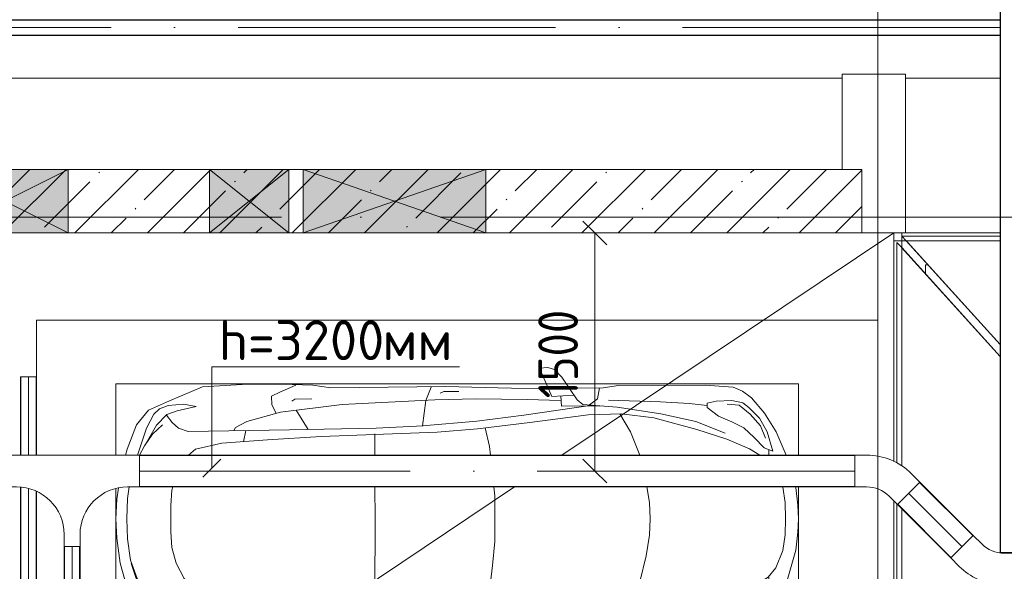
# Model space of a CAD drawing. Header units: millimetres. Extents: x -32229 to 192519, y -13689 to 125138.
# Tile 51 of 183: x -270 to 5932, y 73219 to 76693. Entities that reach past the tile are written whole.
import ezdxf

# ---------------------------------------------------------------- set-up
doc = ezdxf.new("R2010")
doc.units = ezdxf.units.MM
doc.linetypes.add('ADSK_Линия сетки', pattern=[5000, 4000, -500, 0, -500])
doc.linetypes.add('ADSK_Осевая', pattern=[2800, 2000, -400, 0, -400])
for name, color, linetype, lineweight in [('A-____-____-DIMS', 7, 'Continuous', 9), ('A-____-____-DIMS-200', 7, 'Continuous', 9), ('A-DETL-GENF-OTLN', 7, 'Continuous', 18), ('A-FLOR-____-OTLN', 7, 'Continuous', 18), ('A-GENM-____-OTLN', 7, 'Continuous', 18), ('A-GLAZ-____-MCUT', 7, 'Continuous', 9), ('A-GLAZ-____-OTLN', 7, 'Continuous', 18), ('A-WALL-____-MCUT', 7, 'Continuous', 40), ('A-WALL-____-OTLN', 7, 'Continuous', 18), ('A-WALL-____-PATT', 7, 'Continuous', 40), ('C-PRKG-____-OTLN', 7, 'Continuous', 18), ('E-CABL-TRAY-CNTR', 7, 'ADSK_Осевая', 18), ('E-CABL-TRAY-OTLN', 7, 'Continuous', 18), ('G-____-____-TEXT', 7, 'Continuous', 9), ('S-COLS-____-MCUT', 7, 'Continuous', 40), ('S-COLS-____-OTLN', 7, 'Continuous', 18), ('S-GRID-____-OTLN', 7, 'Continuous', 9)]:
    doc.layers.add(name, color=color, linetype=linetype, lineweight=lineweight)
doc.layers.add('A-DETL-____-OTLN', color=7, linetype='Continuous', lineweight=9, true_color=0x00a600)
doc.styles.add('GOST Common_4', font='GOST_Common.ttf', dxfattribs={"width": 0.9, "height": 250})
doc.styles.add('ISOCPEUR', font='isocpeur.ttf', dxfattribs={"height": 250})
doc.dimstyles.new('ГОСТ_2_5_мм2', dxfattribs={"dimscale": 304.8, "dimtxt": 251.428749, "dimasz": 0.492126, "dimexe": 0.492126, "dimexo": 0.656168, "dimgap": 0.098425, "dimtad": 1, "dimdec": 0, "dimdsep": 46, "dimtxsty": 'GOST Common_4', "dimblk1": 'OBLIQUE', "dimblk2": 'OBLIQUE', "dimsah": 1, "dimcen": 0.09, "dimazin": 2, "dimtfac": 1, "dimtdec": 4, "dimtix": 1, "dimtmove": 0, "dimatfit": 3, "dimfxl": 1, "dimtvp": 1, "dimtolj": 1, "dimtzin": 0, "dimarcsym": 2})

# ---------------------------------------------------------------- blocks, each defined once
blk = doc.blocks.new('АР_Машиноместо - 5300x2500_С-V136--01 ЭЛ')
at = {"layer": 'A-DETL-GENF-OTLN', "color": 253, "lineweight": 13, "true_color": 0xaaaaaa}
for p, q in [((1052.6, -517.5), (1049.5, -518.4)), ((1165.1, -503.1), (1052.6, -517.5)), ((1250, -500), (1165.1, -503.1)), ((1250, -500), (1334.9, -503.1)), ((1334.9, -503.1), (1447.4, -517.5)), ((1447.4, -517.5), (1638.2, -571.6)), ((849.5, -576.9), (701.8, -640.4)), ((1148.8, -583), (1050.7, -599.4)), ((1250, -581.6), (1148.8, -583)), ((1250, -581.6), (1351.2, -583)), ((1351.2, -583), (1449.3, -599.4)), ((1449.3, -599.4), (1558.6, -642.2)), ((1638.2, -571.6), (1798.2, -640.4)), ((701.8, -640.4), (584.4, -714.6)), ((824.6, -660.9), (703.5, -696.4)), ((804.5, -715.7), (824.6, -660.9)), ((1558.6, -642.2), (1618.5, -691.6)), ((1695.5, -715.7), (1675.4, -660.9)), ((1675.4, -660.9), (1796.5, -696.4)), ((1798.2, -640.4), (1915.6, -714.6)), ((584.4, -714.6), (489, -795.6)), ((703.5, -696.4), (616.5, -746.4)), ((737.5, -778.3), (804.5, -715.7)), ((849.5, -743.6), (809.1, -809.4)), ((849.5, -686.3), (815.2, -686.6)), ((1611.6, -685.9), (1684.8, -686.6)), ((1618.5, -691.6), (1690.9, -809.4)), ((1762.5, -778.3), (1695.5, -715.7)), ((1796.5, -696.4), (1883.5, -746.4)), ((1915.6, -714.6), (2011, -795.6)), ((489, -795.6), (445.9, -853.1)), ((616.5, -746.4), (550, -812.3)), ((677.4, -843.7), (737.5, -778.3)), ((1822.6, -843.7), (1762.5, -778.3)), ((1883.5, -746.4), (1950, -812.3)), ((2011, -795.6), (2054.1, -853.1)), ((445.9, -853.1), (420.9, -910.7)), ((519.1, -851.5), (505.7, -920)), ((550, -812.3), (519.1, -851.5)), ((639.1, -920), (677.4, -843.7)), ((809.1, -809.4), (749.2, -950.3)), ((1690.9, -809.4), (1750.8, -950.3)), ((1860.9, -920), (1822.6, -843.7)), ((1950, -812.3), (1980.9, -851.5)), ((1980.9, -851.5), (1994.3, -920)), ((2054.1, -853.1), (2079.1, -910.7)), ((420.9, -910.7), (409.5, -1087)), ((505.7, -920), (510.2, -1018.7)), ((603.4, -1004.8), (639.1, -920)), ((1896.6, -1004.8), (1860.9, -920)), ((1994.3, -920), (1989.8, -1018.7)), ((2079.1, -910.7), (2090.5, -1087)), ((749.2, -950.3), (687.4, -1141)), ((1750.8, -950.3), (1812.6, -1141)), ((510.2, -1018.7), (521.5, -1074.5)), ((548.5, -1076.2), (603.4, -1004.8)), ((1951.5, -1076.2), (1896.6, -1004.8)), ((1989.8, -1018.7), (1978.5, -1074.5)), ((409.5, -1087), (410.6, -1634.2)), ((521.5, -1074.5), (548.5, -1076.2)), ((1978.5, -1074.5), (1951.5, -1076.2)), ((2090.5, -1087), (2089.4, -1634.2)), ((687.4, -1141), (615.4, -1410.3)), ((1812.6, -1141), (1884.6, -1410.3)), ((615.4, -1410.3), (589.4, -1615.5)), ((1884.6, -1410.3), (1910.6, -1615.5)), ((1049.5, -1454.7), (1146.9, -1439.4)), ((1146.9, -1439.4), (1250, -1434.1)), ((1353.1, -1439.4), (1250, -1434.1)), ((1483.4, -1459.9), (1353.1, -1439.4)), ((1647.2, -1499), (1483.4, -1459.9)), ((703.6, -1557.1), (849.5, -1500.3)), ((1796.4, -1557.1), (1647.2, -1499)), ((590.4, -1624.3), (703.6, -1557.1)), ((1909.6, -1624.3), (1796.4, -1557.1)), ((410.6, -1634.2), (426.5, -1730.9)), ((546.5, -1642.6), (530.6, -1857.6)), ((589.4, -1615.5), (595.8, -1824.8)), ((1910.6, -1615.5), (1904.2, -1824.8)), ((1953.5, -1642.6), (1969.4, -1857.6)), ((2089.4, -1634.2), (2073.5, -1730.9)), ((426.5, -1730.9), (427.5, -1943)), ((540.9, -1993.7), (539.8, -1733.1)), ((1959.1, -1993.7), (1960.2, -1733.1)), ((2073.5, -1730.9), (2072.5, -1943)), ((495, -1765.3), (426.6, -1753.4)), ((533.6, -1816.8), (495, -1765.3)), ((597, -2231), (535, -1798.3)), ((1903, -2231), (1965, -1798.3)), ((1966.4, -1816.8), (2005, -1765.3)), ((2005, -1765.3), (2073.4, -1753.4)), ((530.6, -1857.6), (500.6, -1894.5)), ((595.8, -1824.8), (644.6, -2191.8)), ((1904.2, -1824.8), (1855.4, -2191.8)), ((1969.4, -1857.6), (1999.4, -1894.5)), ((500.6, -1894.5), (357.8, -1990.1)), ((479.9, -2052.9), (471, -1914.3)), ((1999.4, -1894.5), (2142.2, -1990.1)), ((2020.1, -2052.9), (2029, -1914.3)), ((309.5, -2036.1), (296.8, -2079.9)), ((357.8, -1990.1), (309.5, -2036.1)), ((540.9, -1993.7), (476.3, -1997.9)), ((505.9, -1996), (500, -2210.1)), ((1959.1, -1993.7), (2023.7, -1997.9)), ((1994.1, -1996), (2000, -2210.1)), ((2142.2, -1990.1), (2190.5, -2036.1)), ((2190.5, -2036.1), (2203.2, -2079.9)), ((296.8, -2079.9), (301.4, -2130.5)), ((301.4, -2130.5), (479.9, -2052.9)), ((432.3, -2119.9), (430.7, -2073.9)), ((2198.6, -2130.5), (2020.1, -2052.9)), ((2067.7, -2119.9), (2069.3, -2073.9)), ((2203.2, -2079.9), (2198.6, -2130.5)), ((428.2, -2308.5), (432.3, -2119.9)), ((2071.8, -2308.5), (2067.7, -2119.9)), ((500, -2210.1), (495.7, -2532.3)), ((636.6, -2526.5), (597, -2231)), ((644.6, -2191.8), (684.2, -2522.3)), ((1855.4, -2191.8), (1815.8, -2522.3)), ((1863.4, -2526.5), (1903, -2231)), ((2000, -2210.1), (2004.3, -2532.3)), ((417.5, -2723), (428.2, -2308.5)), ((2082.5, -2723), (2071.8, -2308.5)), ((495.7, -2532.3), (501.4, -2789.7)), ((636.6, -2526.5), (665.8, -2867.4)), ((684.2, -2522.3), (704.9, -2775.5)), ((1815.8, -2522.3), (1795.1, -2775.5)), ((1863.4, -2526.5), (1834.2, -2867.4)), ((2004.3, -2532.3), (1998.6, -2789.7)), ((447.8, -2638.7), (447.8, -2733.7)), ((2052.2, -2638.7), (2052.2, -2733.7)), ((426.5, -3446.8), (417.5, -2723)), ((2073.5, -3446.8), (2082.5, -2723)), ((447.8, -2733.7), (459.7, -2756.2)), ((501.4, -2789.7), (530.9, -3374.8)), ((704.9, -2775.5), (731.2, -3507.6)), ((1795.1, -2775.5), (1768.8, -3507.6)), ((1998.6, -2789.7), (1969.1, -3374.8)), ((2052.2, -2733.7), (2040.3, -2756.2)), ((505.1, -2846.9), (420.9, -2813.3)), ((665.8, -2867.4), (505.1, -2846.9)), ((1834.2, -2867.4), (1994.9, -2846.9)), ((1994.9, -2846.9), (2079.1, -2813.3)), ((665.6, -2864.6), (678.7, -3159.5)), ((1834.4, -2864.6), (1821.3, -3159.5)), ((678.7, -3159.5), (689.3, -3705.5)), ((1821.3, -3159.5), (1810.7, -3705.5)), ((530.9, -3374.8), (578.7, -3762.9)), ((1969.1, -3374.8), (1921.3, -3762.9)), ((409.5, -3560), (426.5, -3446.8)), ((2090.5, -3560), (2073.5, -3446.8)), ((731.2, -3507.6), (752.2, -3845.6)), ((1768.8, -3507.6), (1747.8, -3845.6)), ((405.6, -3688.5), (409.5, -3560)), ((495.5, -3566.1), (496.8, -3671.6)), ((687.1, -3588.8), (566.5, -3663.9)), ((1812.9, -3588.8), (1933.5, -3663.9)), ((2004.5, -3566.1), (2003.2, -3671.6)), ((2094.4, -3688.5), (2090.5, -3560)), ((403.4, -3968), (405.6, -3688.5)), ((408.2, -3667), (453.1, -3766.3)), ((496.8, -3671.6), (510.1, -3691.5)), ((689.3, -3705.5), (699.7, -4345.5)), ((1810.7, -3705.5), (1800.3, -4345.5)), ((2003.2, -3671.6), (1989.9, -3691.5)), ((2091.8, -3667), (2046.9, -3766.3)), ((2096.6, -3968), (2094.4, -3688.5)), ((453.1, -3766.3), (478.4, -3819.3)), ((578.7, -3762.9), (638.7, -3975.4)), ((1921.3, -3762.9), (1861.3, -3975.4)), ((2046.9, -3766.3), (2021.6, -3819.3)), ((478.4, -3819.3), (532.5, -3818.1)), ((532.5, -3818.1), (585.5, -3790.5)), ((1967.5, -3818.1), (1914.5, -3790.5)), ((2021.6, -3819.3), (1967.5, -3818.1)), ((752.2, -3845.6), (774.4, -4132.9)), ((1747.8, -3845.6), (1725.6, -4132.9)), ((419.6, -4254.2), (403.4, -3968)), ((2080.4, -4254.2), (2096.6, -3968)), ((638.7, -3975.4), (675.2, -4045.5)), ((1861.3, -3975.4), (1824.8, -4045.5)), ((675.2, -4045.5), (694.6, -4057.6)), ((1824.8, -4045.5), (1805.4, -4057.6)), ((774.4, -4132.9), (812.5, -4298.9)), ((1725.6, -4132.9), (1687.5, -4298.9)), ((507.1, -4462.6), (419.6, -4254.2)), ((1992.9, -4462.6), (2080.4, -4254.2)), ((543.7, -4295.1), (528.4, -4374.7)), ((569.5, -4413.1), (543.7, -4295.1)), ((812.5, -4298.9), (849.5, -4342.8)), ((1687.5, -4298.9), (1627.3, -4370.2)), ((1930.5, -4413.1), (1956.3, -4295.1)), ((1956.3, -4295.1), (1971.6, -4374.7)), ((528.4, -4374.7), (536.4, -4471.4)), ((699.7, -4345.5), (679.6, -4406.3)), ((1627.3, -4370.2), (1529.5, -4419.3)), ((1800.3, -4345.5), (1820.4, -4406.3)), ((1971.6, -4374.7), (1963.6, -4471.4)), ((565.9, -4595.1), (507.1, -4462.6)), ((594.6, -4479.3), (569.5, -4413.1)), ((645, -4445.5), (597.3, -4481.4)), ((679.6, -4406.3), (645, -4445.5)), ((1049.5, -4441.6), (1069.6, -4447.3)), ((1069.6, -4447.3), (1167.1, -4453.2)), ((1167.1, -4453.2), (1250, -4453.9)), ((1332.9, -4453.2), (1250, -4453.9)), ((1430.4, -4447.3), (1332.9, -4453.2)), ((1529.5, -4419.3), (1430.4, -4447.3)), ((1820.4, -4406.3), (1855, -4445.5)), ((1855, -4445.5), (1902.7, -4481.4)), ((1905.4, -4479.3), (1930.5, -4413.1)), ((1934.1, -4595.1), (1992.9, -4462.6)), ((536.4, -4471.4), (557.5, -4525.7)), ((557.5, -4525.7), (590.7, -4560.1)), ((661.8, -4543.1), (594.6, -4479.3)), ((717.1, -4568.9), (659.6, -4505.3)), ((1782.9, -4568.9), (1840.4, -4505.3)), ((1838.2, -4543.1), (1905.4, -4479.3)), ((1942.5, -4525.7), (1909.3, -4560.1)), ((1963.6, -4471.4), (1942.5, -4525.7)), ((590.7, -4560.1), (680.7, -4606.5)), ((788.5, -4617.7), (661.8, -4543.1)), ((791.3, -4619.7), (717.1, -4568.9)), ((1708.7, -4619.7), (1782.9, -4568.9)), ((1711.5, -4617.7), (1838.2, -4543.1)), ((1909.3, -4560.1), (1819.3, -4606.5)), ((659.1, -4669.9), (565.9, -4595.1)), ((680.7, -4606.5), (849.5, -4663.8)), ((849.5, -4651.7), (791.3, -4619.7)), ((1819.3, -4606.5), (1533, -4703.6)), ((1626.1, -4665.1), (1708.7, -4619.7)), ((1840.9, -4669.9), (1934.1, -4595.1)), ((812.7, -4729.4), (659.1, -4669.9)), ((1377.8, -4726.4), (1511.8, -4706.7)), ((1511.8, -4706.7), (1626.1, -4665.1)), ((1687.3, -4729.4), (1840.9, -4669.9)), ((849.5, -4739.3), (812.7, -4729.4)), ((1122.2, -4726.4), (1049.5, -4715.8)), ((1250, -4731.7), (1122.2, -4726.4)), ((1250, -4731.7), (1377.8, -4726.4)), ((1373.6, -4794.1), (1529.8, -4771.8)), ((1529.8, -4771.8), (1687.3, -4729.4)), ((1126.4, -4794.1), (1055.1, -4783.9)), ((1250, -4800), (1126.4, -4794.1)), ((1250, -4800), (1373.6, -4794.1))]:
    blk.add_line(p, q, dxfattribs=at)
at = {"layer": 'A-DETL-GENF-OTLN', "color": 254, "lineweight": 13, "true_color": 0xd4d4d4}
for p, q in [((664.7, -739.9), (591.7, -805)), ((742.6, -707.8), (664.7, -739.9)), ((1757.4, -707.8), (1835.3, -739.9)), ((1835.3, -739.9), (1908.3, -805)), ((591.7, -805), (534.5, -874.4)), ((1908.3, -805), (1965.5, -874.4)), ((534.5, -874.4), (528.1, -949.5)), ((1965.5, -874.4), (1971.9, -949.5)), ((710.2, -962.8), (636.7, -1146)), ((1789.8, -962.8), (1863.3, -1146)), ((537.4, -1076.1), (524.9, -1188.6)), ((1962.6, -1076.1), (1975.1, -1188.6)), ((636.7, -1146), (590.3, -1367.8)), ((1863.3, -1146), (1909.7, -1367.8)), ((524.9, -1188.6), (513.9, -1368.9)), ((1975.1, -1188.6), (1986.1, -1368.9)), ((513.9, -1368.9), (502.3, -1696.3)), ((590.3, -1367.8), (546.5, -1642.6)), ((1909.7, -1367.8), (1953.5, -1642.6)), ((1986.1, -1368.9), (1997.7, -1696.3)), ((1049.5, -2418.6), (1105.5, -2413.7)), ((1105.5, -2413.7), (1250, -2412.9)), ((1394.5, -2413.7), (1250, -2412.9)), ((1544.3, -2426.8), (1394.5, -2413.7)), ((677.9, -2473), (794.6, -2446)), ((794.6, -2446), (849.5, -2439.4)), ((1705.4, -2446), (1544.3, -2426.8)), ((1822.1, -2473), (1705.4, -2446)), ((715.1, -3168.3), (849.5, -3168.1)), ((1049.5, -3167.7), (1250, -3167.3)), ((1784.9, -3168.3), (1250, -3167.3)), ((694.6, -3980.4), (765.1, -3996.8)), ((1805.4, -3980.4), (1734.9, -3996.8))]:
    blk.add_line(p, q, dxfattribs=at)
at = {"layer": 'C-PRKG-____-OTLN', "color": 253, "lineweight": 13, "true_color": 0xaaaaaa}
for p, q in [((856.4, 0), (0, 0)), ((0, 0), (0, -5300)), ((2500, 0), (1063, 0)), ((2500, 0), (2500, -5025.5)), ((400, -500), (400, -4800)), ((400, -500), (849.5, -500)), ((1049.5, -500), (2100, -500)), ((2100, -500), (2100, -4800)), ((400, -4800), (849.5, -4800)), ((1060.1, -4800), (2100, -4800)), ((2500, -5125.5), (2500, -5300)), ((356.3, -5300), (0, -5300))]:
    blk.add_line(p, q, dxfattribs=at)
blk = doc.blocks.new('АР_Отверстие прямоугольное - СС-3920655--01 ЭЛ')
at = {"layer": 'A-GLAZ-____-OTLN', "lineweight": 13, "true_color": 0xf0f0f0}
blk.add_hatch(color=7, dxfattribs=at).paths.add_polyline_path([(375, -200), (375, 200), (-125, 200), (-125, -200)])
at = {"layer": 'A-GLAZ-____-MCUT', "color": 253, "lineweight": 13, "true_color": 0xaaaaaa}
for p, q in [((-125, 200), (-125, -200)), ((375, 200), (375, -200))]:
    blk.add_line(p, q, dxfattribs=at)
at = {"layer": 'A-GLAZ-____-OTLN', "color": 253, "lineweight": 5, "true_color": 0xaaaaaa}
for p, q in [((375, 200), (-125, -200)), ((-125, 200), (375, -200))]:
    blk.add_line(p, q, dxfattribs=at)
at = {"layer": 'A-GLAZ-____-OTLN', "color": 253, "lineweight": 13, "true_color": 0xaaaaaa}
for p, q in [((375, 200), (-125, 200)), ((-125, 200), (-125, -200)), ((375, -200), (375, 200)), ((-125, -200), (375, -200))]:
    blk.add_line(p, q, dxfattribs=at)
blk = doc.blocks.new('АР_Отверстие прямоугольное - ВК-3923101--01 ЭЛ')
at = {"layer": 'A-GLAZ-____-OTLN', "lineweight": 13, "true_color": 0xf0f0f0}
blk.add_hatch(color=7, dxfattribs=at).paths.add_polyline_path([(-275, 200), (-275, -200), (525, -200), (525, 200)])
at = {"layer": 'A-GLAZ-____-MCUT', "color": 253, "lineweight": 13, "true_color": 0xaaaaaa}
for p, q in [((-275, 200), (-275, -200)), ((525, 200), (525, -200))]:
    blk.add_line(p, q, dxfattribs=at)
at = {"layer": 'A-GLAZ-____-OTLN', "color": 253, "lineweight": 5, "true_color": 0xaaaaaa}
for p, q in [((525, 200), (-275, -200)), ((-275, 200), (525, -200))]:
    blk.add_line(p, q, dxfattribs=at)
at = {"layer": 'A-GLAZ-____-OTLN', "color": 253, "lineweight": 13, "true_color": 0xaaaaaa}
for p, q in [((525, 200), (-275, 200)), ((-275, 200), (-275, -200)), ((525, -200), (525, 200)), ((-275, -200), (525, -200))]:
    blk.add_line(p, q, dxfattribs=at)
blk = doc.blocks.new('АР_Отверстие прямоугольное - ОВВ-3921353--01 ЭЛ')
at = {"layer": 'A-GLAZ-____-OTLN', "lineweight": 13, "true_color": 0xf0f0f0}
blk.add_hatch(color=7, dxfattribs=at).paths.add_polyline_path([(700, -200), (700, 200), (-450, 200), (-450, -200)])
at = {"layer": 'A-GLAZ-____-MCUT', "color": 253, "lineweight": 13, "true_color": 0xaaaaaa}
for p, q in [((-450, 200), (-450, -200)), ((700, 200), (700, -200))]:
    blk.add_line(p, q, dxfattribs=at)
at = {"layer": 'A-GLAZ-____-OTLN', "color": 253, "lineweight": 5, "true_color": 0xaaaaaa}
for p, q in [((700, 200), (-450, -200)), ((-450, 200), (700, -200))]:
    blk.add_line(p, q, dxfattribs=at)
at = {"layer": 'A-GLAZ-____-OTLN', "color": 253, "lineweight": 13, "true_color": 0xaaaaaa}
for p, q in [((700, 200), (-450, 200)), ((-450, 200), (-450, -200)), ((700, -200), (700, 200)), ((-450, -200), (700, -200))]:
    blk.add_line(p, q, dxfattribs=at)
blk = doc.blocks.new('АР-Заполнение деф_ шва - Д_ш_-4313385--01 ЭЛ')
at = {"layer": 'A-GENM-____-OTLN', "color": 253, "lineweight": 13, "true_color": 0xaaaaaa}
for p, q in [((75, 25), (670.3, 25)), ((0, -25), (670.3, -25))]:
    blk.add_line(p, q, dxfattribs=at)
blk = doc.blocks.new('АР-Заполнение деф_ шва - Д_ш_-4332162--01 ЭЛ')
at = {"layer": 'A-GENM-____-OTLN', "color": 253, "lineweight": 13, "true_color": 0xaaaaaa}
for p, q in [((0, 25), (1467.2, 25)), ((1737.5, 25), (3450, 25)), ((0, -25), (1438.7, -25)), ((1687.5, -25), (3450, -25))]:
    blk.add_line(p, q, dxfattribs=at)
blk = doc.blocks.new('АР-Заполнение деф_ шва - Д_ш_-4332520--01 ЭЛ')
at = {"layer": 'A-GENM-____-OTLN', "color": 253, "lineweight": 13, "true_color": 0xaaaaaa}
for p, q in [((0, 25), (870.5, 25)), ((1019.5, 25), (2575, 25)), ((2979.6, 25), (3007.2, 25)), ((3142, 25), (3821.3, 25)), ((3970.3, 25), (6930.8, 25)), ((0, -25), (925.7, -25)), ((1074.8, -25), (2529.8, -25)), ((2934.3, -25), (2962, -25)), ((3096.8, -25), (3876.5, -25)), ((4025.6, -25), (6930.8, -25))]:
    blk.add_line(p, q, dxfattribs=at)
blk = doc.blocks.new('Наметкина 10_РД_АР_П_отсоединено_rvt-1--01 ЭЛ')
at = {"layer": 'A-WALL-____-PATT', "lineweight": 5, "true_color": 0xaaaaaa}
h = blk.add_hatch(dxfattribs=at)
h.set_pattern_fill('FP_1', color=253, style=0, pattern_type=2)
h.set_pattern_definition([(45, (0, 0), (-228.0985, 228.0985), []), (45, (228.1, 0), (-228.0985, 228.0985), [403.225, -80.645, 6.706, -73.939])])
h.paths.add_polyline_path([(4524.4, 75350), (5035.2, 75350), (5035.2, 75750), (-8814.7, 75750), (-8814.7, 75350), (2665.3, 75350)])
at = {"layer": 'A-FLOR-____-OTLN', "color": 253, "lineweight": 13, "true_color": 0xaaaaaa}
for p, q in [((4910.3, 76325), (-476, 76325)), ((4910.3, 76325), (-476, 76325)), ((5905.6, 76325), (5310.3, 76325)), ((5905.6, 76325), (5310.3, 76325)), ((5235.3, 75350), (3145.1, 73950.5)), ((5235.3, 75350), (5235.3, 73911.3)), ((5287.1, 75330), (5314.3, 75300)), ((5905.6, 75330), (5287.1, 75330)), ((5310.3, 75350), (5905.6, 75350)), ((5905.6, 75300), (5314.3, 75300)), ((5314.3, 75300), (5905.6, 74646.5)), ((5255.3, 75290.6), (5255.3, 73901.2)), ((5285.3, 75257.5), (5255.3, 75290.6)), ((5905.6, 74572), (5285.3, 75257.5)), ((5285.3, 75257.5), (5285.3, 73882.8)), ((5435.3, 75091.7), (5435.3, 75150)), ((5435.3, 75150), (5450, 75150)), ((2846.4, 73750.5), (109.7, 71918.1)), ((5235.3, 73662.5), (5235.3, 71900)), ((5255.3, 73642.5), (5255.3, 70199.9)), ((5285.3, 73612.5), (5285.3, 70199.9))]:
    blk.add_line(p, q, dxfattribs=at)
at = {"layer": 'A-WALL-____-MCUT', "color": 253, "lineweight": 13, "true_color": 0xaaaaaa}
for p, q in [((35.3, 75750), (-764.7, 75750)), ((925.3, 75750), (35.3, 75750)), ((1425.3, 75750), (925.3, 75750)), ((1515.3, 75750), (1425.3, 75750)), ((2665.3, 75750), (1515.3, 75750)), ((4910.3, 75750), (2665.3, 75750)), ((-764.7, 75350), (35.3, 75350)), ((35.3, 75350), (925.3, 75350)), ((925.3, 75350), (1425.3, 75350)), ((1425.3, 75350), (1515.3, 75350)), ((1515.3, 75350), (2665.3, 75350)), ((2665.3, 75350), (5035.2, 75350))]:
    blk.add_line(p, q, dxfattribs=at)
at = {"layer": 'A-WALL-____-OTLN', "color": 253, "lineweight": 13, "true_color": 0xaaaaaa}
for p, q in [((5035.2, 75750), (4910.3, 75750)), ((5035.2, 75350), (5035.2, 75750))]:
    blk.add_line(p, q, dxfattribs=at)
at = {"layer": 'S-COLS-____-MCUT', "color": 253, "lineweight": 15, "true_color": 0xaaaaaa}
for p, q in [((5310.3, 76350), (4910.3, 76350)), ((4910.3, 76350), (4910.3, 75750)), ((5310.3, 75350), (5310.3, 76350)), ((5035.2, 75350), (5310.3, 75350))]:
    blk.add_line(p, q, dxfattribs=at)
at = {"layer": 'S-COLS-____-OTLN', "color": 253, "lineweight": 15, "true_color": 0xaaaaaa}
for p, q in [((4910.3, 75750), (5035.2, 75750)), ((5035.2, 75750), (5035.2, 75350))]:
    blk.add_line(p, q, dxfattribs=at)
at = {"layer": 'A-GENM-____-OTLN', "color": 253, "lineweight": 13, "true_color": 0xaaaaaa}
blk.add_blockref('АР-Заполнение деф_ шва - Д_ш_-4313385--01 ЭЛ', (5235.3, 75325), dxfattribs=at)
for name, p, rotation in [('АР-Заполнение деф_ шва - Д_ш_-4332162--01 ЭЛ', (5260.3, 75350), 270), ('АР-Заполнение деф_ шва - Д_ш_-4332520--01 ЭЛ', (5303, 75275.2), 312.1379598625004)]:
    blk.add_blockref(name, p, dxfattribs=dict(at, rotation=rotation))
at = {"layer": 'A-GLAZ-____-OTLN', "color": 253, "lineweight": 13, "true_color": 0xaaaaaa, "rotation": 180}
blk.add_blockref('АР_Отверстие прямоугольное - ВК-3923101--01 ЭЛ', (-239.7, 75550), dxfattribs=at)
at = {"layer": 'A-GLAZ-____-OTLN', "color": 253, "lineweight": 13, "true_color": 0xaaaaaa}
for name, p in [('АР_Отверстие прямоугольное - СС-3920655--01 ЭЛ', (1050.3, 75550)), ('АР_Отверстие прямоугольное - ОВВ-3921353--01 ЭЛ', (1965.3, 75550))]:
    blk.add_blockref(name, p, dxfattribs=at)
at = {"layer": 'C-PRKG-____-OTLN', "color": 253, "lineweight": 13, "true_color": 0xaaaaaa, "rotation": 269.9999999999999}
blk.add_blockref('АР_Машиноместо - 5300x2500_С-V136--01 ЭЛ', (5135.3, 74800), dxfattribs=at)
blk = doc.blocks.new('M_Горизонтальный изгиб-колено для канального - Стандартное-2417263--01 ЭЛ')
at = {"layer": 'E-CABL-TRAY-OTLN', "color": 1, "true_color": 0xff0000}
for p, q in [((70.2, 211.6), (17.2, 158.6)), ((211.6, 70.2), (70.2, 211.6)), ((-199.3, -100), (-199.3, 100)), ((-199.3, 100), (-124.3, 100)), ((158.6, 17.2), (211.6, 70.2)), ((-124.3, -100), (-199.3, -100))]:
    blk.add_line(p, q, dxfattribs=at)
for radius in [200, 400]:
    blk.add_arc((-124.3, 300), radius, 270, 315, dxfattribs=at)
blk = doc.blocks.new('M_Горизонтальный тройник для канального - Радиус 300 мм-V294--01 ЭЛ')
at = {"layer": 'E-CABL-TRAY-OTLN', "color": 1, "true_color": 0xff0000}
for p, q in [((425, 100), (-425, 100)), ((-425, 100), (-425, -100)), ((425, -100), (425, 100)), ((-425, -100), (-350, -100)), ((350, -100), (425, -100)), ((-50, -400), (-50, -475)), ((50, -475), (50, -400)), ((-50, -475), (50, -475))]:
    blk.add_line(p, q, dxfattribs=at)
for centre, start, end in [((-350, -400), 0, 90), ((350, -400), 90, 180)]:
    blk.add_arc(centre, 300, start, end, dxfattribs=at)
blk = doc.blocks.new('M_Горизонтальный изгиб-колено для канального - Стандартное-V308--01 ЭЛ')
at = {"layer": 'E-CABL-TRAY-OTLN', "color": 1, "true_color": 0xff0000}
for p, q in [((70.2, 211.6), (17.2, 158.6)), ((211.6, 70.2), (70.2, 211.6)), ((-199.3, -100), (-199.3, 100)), ((-199.3, 100), (-124.3, 100)), ((158.6, 17.2), (209.5, 68.1)), ((-124.3, -100), (-199.3, -100))]:
    blk.add_line(p, q, dxfattribs=at)
for radius, start, end in [(200, 270, 315), (400, 311.71446, 315), (400, 270, 311.34913)]:
    blk.add_arc((-124.3, 300), radius, start, end, dxfattribs=at)
blk = doc.blocks.new('DIMBLOCK132--01 ЭЛ')
at = {"layer": 'A-____-____-DIMS-200'}
for p, q in [((3352.9, 75350), (3277.9, 75425)), ((3446.8, 75350), (3202.9, 75350)), ((3352.9, 73850.5), (3352.9, 75350)), ((3352.9, 75350), (3427.9, 75275)), ((3352.9, 75350), (3446.8, 75350)), ((3352.9, 73850.5), (3277.9, 73925.5)), ((3446.8, 73850.5), (3202.9, 73850.5)), ((3352.9, 73850.5), (3427.9, 73775.5)), ((3352.9, 73850.5), (3446.8, 73850.5))]:
    blk.add_line(p, q, dxfattribs=at)
at = {"layer": 'A-____-____-DIMS-200', "color": 0, "insert": (2996.2, 74308.3), "char_height": 250, "width": 700.591, "attachment_point": 1, "rotation": 90, "line_spacing_factor": 1.022761, "style": 'GOST Common_4'}
blk.add_mtext('1500', dxfattribs=at)
blk = doc.blocks.new('_Oblique')
at = {"color": 0, "linetype": 'ByBlock', "lineweight": -2}
blk.add_line((-0.5, -0.5), (0.5, 0.5), dxfattribs=at)

msp = doc.modelspace()

# ---------------------------------------------------------------- linework, layer by layer
at = {"layer": 'A-DETL-____-OTLN', "color": 1, "true_color": 0xff0000}
for p, q in [((940.8, 73868.6), (940.8, 74506.6)), ((940.8, 74506.6), (2500.8, 74506.6)), ((884.2, 73812), (997.3, 73925.2))]:
    msp.add_line(p, q, dxfattribs=at)
at = {"layer": 'E-CABL-TRAY-CNTR', "color": 94, "true_color": 0x009f00}
msp.add_line((5905.6, 76643.3), (-1792.2, 76643.3), dxfattribs=at)
at = {"layer": 'E-CABL-TRAY-CNTR', "color": 5, "true_color": 0x0000ff}
for p, q in [((-214.7, 73950.5), (-214.7, 74443.7)), ((-214.7, 70199.9), (-214.7, 73739.5))]:
    msp.add_line(p, q, dxfattribs=at)
at = {"layer": 'E-CABL-TRAY-CNTR', "color": 1, "true_color": 0xff0000}
for p, q in [((4989.5, 73850.5), (484.7, 73850.5)), ((5665.8, 73373.4), (5329.6, 73709.6)), ((59.7, 73375.5), (59.7, 70199.9))]:
    msp.add_line(p, q, dxfattribs=at)
at = {"layer": 'E-CABL-TRAY-OTLN', "color": 1, "true_color": 0xff0000}
for p, q in [((5905.6, 80674.5), (5905.6, 73337.8)), ((5908.1, 80674.5), (5908.1, 73337.8)), ((484.7, 73947.9), (484.7, 73950.5)), ((4989.5, 73950.5), (484.7, 73950.5)), ((4989.5, 73947.9), (484.7, 73947.9)), ((4989.5, 73950.5), (4989.5, 73947.9)), ((484.7, 73750.5), (484.7, 73753)), ((4989.5, 73753), (484.7, 73753)), ((4989.5, 73750.5), (484.7, 73750.5)), ((4989.5, 73753), (4989.5, 73750.5)), ((5398.5, 73778.5), (5400.3, 73780.3)), ((5734.7, 73442.3), (5398.5, 73778.5)), ((5736.5, 73444.1), (5400.3, 73780.3)), ((5258.9, 73638.9), (5260.7, 73640.7)), ((5595.1, 73302.7), (5258.9, 73638.9)), ((5596.9, 73304.5), (5260.7, 73640.7)), ((5736.5, 73444.1), (5734.7, 73442.3)), ((9.7, 73375.5), (12.3, 73375.5)), ((9.7, 73375.5), (9.7, 70199.9)), ((12.3, 73375.5), (12.3, 70199.9)), ((107.2, 73375.5), (109.7, 73375.5)), ((107.2, 73375.5), (107.2, 70199.9)), ((109.7, 73375.5), (109.7, 70199.9)), ((6005.6, 73337.8), (5905.6, 73337.8)), ((5596.9, 73304.5), (5595.1, 73302.7))]:
    msp.add_line(p, q, dxfattribs=at)
at = {"layer": 'E-CABL-TRAY-OTLN', "color": 94, "true_color": 0x009f00}
for p, q in [((5905.6, 76693.3), (-1792.2, 76693.3)), ((5905.6, 76690.8), (-1792.2, 76690.8)), ((5905.6, 76595.9), (-1792.2, 76595.9)), ((5905.6, 76593.3), (-1792.2, 76593.3))]:
    msp.add_line(p, q, dxfattribs=at)
at = {"layer": 'E-CABL-TRAY-OTLN', "color": 5, "true_color": 0x0000ff}
for p, q in [((-264.7, 74443.7), (-164.7, 74443.7)), ((-264.7, 73950.5), (-264.7, 74443.7)), ((-262.2, 73950.5), (-262.2, 74443.7)), ((-167.2, 73950.5), (-167.2, 74443.7)), ((-164.7, 73950.5), (-164.7, 74443.7)), ((-264.7, 70199.9), (-264.7, 73748)), ((-262.2, 70199.9), (-262.2, 73747.7)), ((-167.2, 70199.9), (-167.2, 73723.3)), ((-164.7, 70199.9), (-164.7, 73721.9))]:
    msp.add_line(p, q, dxfattribs=at)
at = {"layer": 'S-GRID-____-OTLN', "color": 253, "linetype": 'ADSK_Линия сетки', "true_color": 0xaaaaaa}
for p, q in [((5135.3, -12088.9), (5135.3, 125138.4)), ((131381.2, 75450), (-30593.4, 75450))]:
    msp.add_line(p, q, dxfattribs=at)

# ---------------------------------------------------------------- block references
at = {"lineweight": 5}
msp.add_blockref('Наметкина 10_РД_АР_П_отсоединено_rvt-1--01 ЭЛ', (0, 0), dxfattribs=at)
at = {"layer": 'E-CABL-TRAY-OTLN', "color": 1, "true_color": 0xff0000}
for name, p, rotation in [('M_Горизонтальный изгиб-колено для канального - Стандартное-2417263--01 ЭЛ', (5188.7, 73850.5), 134.9999999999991), ('M_Горизонтальный изгиб-колено для канального - Стандартное-V308--01 ЭЛ', (5806.7, 73232.5), 315.0000000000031)]:
    msp.add_blockref(name, p, dxfattribs=dict(at, rotation=rotation))
msp.add_blockref('M_Горизонтальный тройник для канального - Радиус 300 мм-V294--01 ЭЛ', (59.7, 73850.5), dxfattribs=at)

# ---------------------------------------------------------------- texts
at = {"layer": 'G-____-____-TEXT', "color": 1, "true_color": 0xff0000, "char_height": 250, "attachment_point": 1, "style": 'ISOCPEUR'}
for s, insert, width in [('h=3200', (982.7, 74799.1), 1250.632), ('мм', (2014.5, 74799.1), 481.012)]:
    msp.add_mtext(s, dxfattribs=dict(at, insert=insert, width=width))

# ---------------------------------------------------------------- dimensions: what is measured, and where the dimension line sits
at = {"layer": 'A-____-____-DIMS'}
dim = msp.add_linear_dim(base=(3352.9131, 75350.0074), p1=(3246.8471, 73850.4769), p2=(3246.8471, 75350.0074), angle=90, dimstyle='ГОСТ_2_5_мм2', override={"dimpost": '<>', "dimfxl": 1499.530556}, dxfattribs=at)
dim.commit()
dim.dimension.update_dxf_attribs({"geometry": 'DIMBLOCK132--01 ЭЛ', "text_midpoint": (3197.9131, 74600.2422)})

doc.saveas('drawing.dxf')
